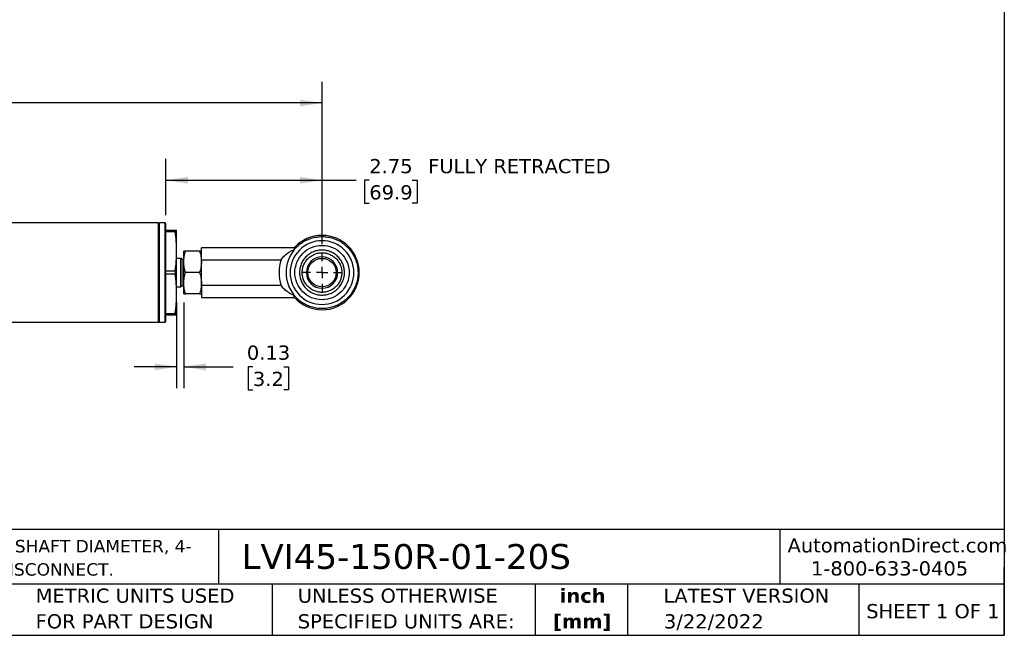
# Model space of a CAD drawing. Header units: inches. Extents: x 0.7 to 32.2, y 0.7 to 24.8.
# Tile 3 of 5: x 14.9 to 32.2, y 0.7 to 11.6. Entities that reach past the tile are written whole.
import ezdxf

# ---------------------------------------------------------------- set-up
doc = ezdxf.new("R2010")
doc.units = ezdxf.units.IN
doc.header["$LTSCALE"] = 3
doc.header["$MEASUREMENT"] = 0
doc.linetypes.add('SLD-Center', pattern=[0.75, 0.6, -0.05, 0.05, -0.05])
doc.linetypes.add('SLD-Solid', pattern=[0])
doc.layers.add('CENTER', color=40, linetype='SLD-Center')
doc.layers.add('DIMENSIONS', color=140, linetype='SLD-Solid', lineweight=25)
doc.layers.add('TEXT', color=140, linetype='SLD-Solid', lineweight=25)
doc.styles.add('SLDTEXTSTYLE0', font='VERDANA.TTF')
doc.styles.add('SLDTEXTSTYLE1', font='VERDANAB.TTF')
doc.dimstyles.new('SLDDIMSTYLE2', dxfattribs={"dimtxt": 0.254883, "dimasz": 0.39, "dimexe": 0, "dimexo": 0.0625, "dimgap": 0.063721, "dimtad": 0, "dimtih": 1, "dimtoh": 1, "dimrnd": 1e-09, "dimzin": 12, "dimdsep": 46, "dimtxsty": 'SLDTEXTSTYLE0', "dimsah": 1, "dimcen": 0.09, "dimadec": 0, "dimazin": 3, "dimtfac": 1, "dimtofl": 0, "dimtmove": 0, "dimatfit": 3, "dimfxl": 0, "dimfrac": 2, "dimtolj": 1, "dimtzin": 12, "dimarcsym": 0})
doc.dimstyles.new('SLDDIMSTYLE6', dxfattribs={"dimtxt": 0.254883, "dimasz": 0.39, "dimexe": 0, "dimexo": 0.0625, "dimgap": 0.063721, "dimtad": 0, "dimtih": 1, "dimtoh": 1, "dimrnd": 1e-09, "dimdsep": 46, "dimtxsty": 'SLDTEXTSTYLE0', "dimsah": 1, "dimcen": 0.09, "dimadec": 0, "dimazin": 2, "dimtfac": 1, "dimtmove": 0, "dimatfit": 0, "dimfxl": 0, "dimfrac": 2, "dimtolj": 1, "dimtzin": 12, "dimarcsym": 0})

# ---------------------------------------------------------------- blocks, each defined once
blk = doc.blocks.new('SW_NOTE_0')
at = {"layer": 'TEXT', "color": 0, "char_height": 0.21875, "attachment_point": 1, "style": 'SLDTEXTSTYLE0'}
for s, insert in [('ALLIANCE SENSORS INDUCTIVE LINEAR POSITION SENSOR, SLIDE, 150MM STROKE, 12.5MM SHAFT DIAMETER, 4-', (0, 0.278)), ('20 MA OUTPUT, 45MM DIAMETER X 301.7MM BODY, ROD EYES MOUNT, 5-PIN M12 QUICK-DISCONNECT.', (0, -0.132))]:
    blk.add_mtext(s, dxfattribs=dict(at, insert=insert))
blk = doc.blocks.new('SW_NOTE_0_1')
at = {"layer": 'TEXT', "color": 0, "char_height": 0.25, "attachment_point": 2, "style": 'SLDTEXTSTYLE1'}
for s, insert in [('inch', (0.375, 0.318)), ('[mm]', (0.367, -0.134))]:
    blk.add_mtext(s, dxfattribs=dict(at, insert=insert))
blk = doc.blocks.new('SW_NOTE_0_2')
at = {"layer": 'TEXT', "color": 0, "char_height": 0.25, "attachment_point": 1, "style": 'SLDTEXTSTYLE0'}
for s, insert in [('UNLESS OTHERWISE ', (0, 0.318)), ('SPECIFIED UNITS ARE:', (0, -0.134))]:
    blk.add_mtext(s, dxfattribs=dict(at, insert=insert))
blk = doc.blocks.new('SW_NOTE_0_6')
at = {"layer": 'TEXT', "color": 0, "char_height": 0.25, "attachment_point": 1, "style": 'SLDTEXTSTYLE0'}
for s, insert in [('METRIC UNITS USED ', (0, 0.318)), ('FOR PART DESIGN', (0, -0.134))]:
    blk.add_mtext(s, dxfattribs=dict(at, insert=insert))
blk = doc.blocks.new('_D_9')
at = {"layer": 'DIMENSIONS'}
for p, q in [((4.531, 7.646), (4.531, 10.51)), ((20.223, 7.646), (20.223, 10.51)), ((4.531, 10.135), (11.027, 10.135)), ((11.372, 10.135), (11.287, 10.135)), ((11.287, 10.135), (11.287, 9.73)), ((12.342, 10.135), (12.427, 10.135)), ((12.427, 10.135), (12.427, 9.73)), ((20.223, 10.135), (12.687, 10.135)), ((11.287, 9.73), (11.372, 9.73)), ((12.427, 9.73), (12.342, 9.73))]:
    blk.add_line(p, q, dxfattribs=at)
for points in [[(4.531, 10.135), (4.921, 10.075), (4.921, 10.195)], [(20.223, 10.135), (19.833, 10.195), (19.833, 10.075)]]:
    blk.add_solid(points, dxfattribs=at)
at = {"layer": 'DIMENSIONS', "char_height": 0.25, "attachment_point": 1, "style": 'SLDTEXTSTYLE0'}
for s, insert in [('15.69', (11.372, 10.51)), ('398.6', (11.372, 10.047))]:
    blk.add_mtext(s, dxfattribs=dict(at, insert=insert))
blk = doc.blocks.new('_D_10')
at = {"layer": 'DIMENSIONS'}
for p, q in [((17.471, 8.155), (17.471, 9.148)), ((20.223, 7.646), (20.223, 9.148)), ((17.471, 8.773), (20.223, 8.773)), ((20.223, 8.773), (20.828, 8.773)), ((21.057, 8.773), (20.971, 8.773)), ((20.971, 8.773), (20.971, 8.368)), ((21.814, 8.773), (21.9, 8.773)), ((21.9, 8.773), (21.9, 8.368)), ((20.971, 8.368), (21.057, 8.368)), ((21.9, 8.368), (21.814, 8.368))]:
    blk.add_line(p, q, dxfattribs=at)
for points in [[(17.471, 8.773), (17.861, 8.713), (17.861, 8.833)], [(20.223, 8.773), (19.833, 8.833), (19.833, 8.713)]]:
    blk.add_solid(points, dxfattribs=at)
at = {"layer": 'DIMENSIONS', "char_height": 0.25, "attachment_point": 1, "style": 'SLDTEXTSTYLE0'}
for s, insert in [('2.75', (21.057, 9.147)), (' FULLY RETRACTED', (21.985, 9.147)), ('69.9', (21.057, 8.685))]:
    blk.add_mtext(s, dxfattribs=dict(at, insert=insert))
blk = doc.blocks.new('_D_11')
at = {"layer": 'DIMENSIONS'}
for p, q in [((17.661, 6.62), (17.661, 5.109)), ((17.786, 6.62), (17.786, 5.109)), ((17.661, 5.484), (16.911, 5.484)), ((17.786, 5.484), (18.659, 5.484)), ((19.004, 5.484), (18.919, 5.484)), ((18.919, 5.484), (18.919, 5.079)), ((19.55, 5.484), (19.635, 5.484)), ((19.635, 5.484), (19.635, 5.079)), ((18.919, 5.079), (19.004, 5.079)), ((19.635, 5.079), (19.55, 5.079))]:
    blk.add_line(p, q, dxfattribs=at)
for points in [[(17.661, 5.484), (17.271, 5.544), (17.271, 5.424)], [(17.786, 5.484), (18.176, 5.424), (18.176, 5.544)]]:
    blk.add_solid(points, dxfattribs=at)
at = {"layer": 'DIMENSIONS', "char_height": 0.25, "attachment_point": 1, "style": 'SLDTEXTSTYLE0'}
for s, insert in [('0.13', (18.898, 5.859)), ('3.2', (19.004, 5.396))]:
    blk.add_mtext(s, dxfattribs=dict(at, insert=insert))
blk = doc.blocks.new('SW_CENTERMARKSYMBOL_4')
at = {"layer": 'CENTER', "color": 0}
for p, q in [((0, 0.2), (0, 0.3505)), ((-0.2, 0), (-0.3505, 0)), ((0, 0), (-0.1, 0)), ((0, 0), (0, 0.1)), ((0, 0), (0, -0.1)), ((0, 0), (0.1, 0)), ((0.2, 0), (0.3505, 0)), ((0, -0.2), (0, -0.3505))]:
    blk.add_line(p, q, dxfattribs=at)

msp = doc.modelspace()

# ---------------------------------------------------------------- linework, layer by layer
for p, q in [((17.341, 8.02), (7.287, 8.02)), ((17.356, 8.02), (17.341, 8.005)), ((17.341, 6.27), (17.341, 8.02)), ((17.456, 8.02), (17.356, 8.02)), ((17.356, 6.27), (17.356, 8.02)), ((17.471, 8.005), (17.456, 8.02)), ((17.456, 6.27), (17.456, 8.02)), ((17.471, 6.285), (17.471, 8.005)), ((17.471, 7.895), (17.634, 7.895)), ((17.634, 7.866), (17.471, 7.866)), ((17.634, 7.895), (17.634, 7.866)), ((17.661, 7.52), (17.661, 7.895)), ((17.661, 6.77), (17.661, 7.52)), ((17.786, 7.333), (17.786, 7.52)), ((18.065, 7.52), (17.819, 7.52)), ((19.734, 7.583), (18.098, 7.583)), ((18.098, 7.37), (18.098, 7.583)), ((19.734, 7.583), (19.734, 7.55)), ((17.732, 7.394), (17.661, 7.394)), ((17.732, 6.896), (17.732, 7.394)), ((17.778, 7.37), (17.739, 7.392)), ((17.739, 7.145), (17.739, 7.392)), ((17.786, 7.37), (17.778, 7.37)), ((17.778, 7.145), (17.778, 7.37)), ((17.786, 6.958), (17.786, 7.333)), ((18.098, 7.37), (19.503, 7.37)), ((18.098, 6.92), (18.098, 7.37)), ((17.471, 7.174), (17.634, 7.174)), ((17.634, 7.116), (17.471, 7.116)), ((17.634, 7.174), (17.634, 7.116)), ((17.739, 6.898), (17.739, 7.145)), ((17.778, 6.92), (17.778, 7.145)), ((18.065, 7.145), (17.819, 7.145)), ((17.786, 6.77), (17.786, 6.958)), ((17.661, 6.896), (17.732, 6.896)), ((17.661, 6.395), (17.661, 6.77)), ((17.739, 6.898), (17.778, 6.92)), ((17.778, 6.92), (17.786, 6.92)), ((18.065, 6.77), (17.819, 6.77)), ((18.098, 6.92), (18.098, 6.708)), ((19.503, 6.92), (18.098, 6.92)), ((18.098, 6.708), (19.734, 6.708)), ((19.734, 6.708), (19.734, 6.741)), ((17.471, 6.424), (17.634, 6.424)), ((17.634, 6.424), (17.634, 6.395)), ((6.091, 6.27), (17.341, 6.27)), ((17.341, 6.285), (17.356, 6.27)), ((17.356, 6.27), (17.456, 6.27)), ((17.456, 6.27), (17.471, 6.285)), ((17.634, 6.395), (17.471, 6.395))]:
    msp.add_line(p, q)
msp.add_circle((20.223, 7.145), 0.251)
for centre, radius, start, end in [((20.223, 7.145), 0.656, 90, 138.1702), ((20.223, 7.145), 0.656, 270, 90), ((20.223, 7.145), 0.634, 140.3905, 219.6095), ((17.732, 7.379), 0.015, 60, 90), ((20.223, 7.145), 0.755, 162.6283, 197.3717), ((20.223, 7.145), 0.276, 90, 180), ((20.223, 7.145), 0.276, 0, 90), ((20.223, 7.145), 0.276, 180, 0), ((17.732, 6.911), 0.015, 270, 300), ((20.223, 7.145), 0.656, 221.8298, 270)]:
    msp.add_arc(centre, radius, start, end)
for points, knots in [([(17.634, 7.895), (17.642, 7.895), (17.649, 7.895), (17.658, 7.895), (17.661, 7.895), (17.661, 7.895)], [0, 0, 0, 0, 0.5, 0.5, 1, 1, 1, 1]), ([(17.661, 7.52), (17.661, 7.578), (17.658, 7.636), (17.649, 7.751), (17.642, 7.809), (17.634, 7.866)], [0, 0, 0, 0, 0.5, 0.5, 1, 1, 1, 1]), ([(20.785, 7.145), (20.785, 7.294), (20.726, 7.437), (20.515, 7.648), (20.372, 7.707), (20.074, 7.707), (19.931, 7.648), (19.72, 7.437), (19.661, 7.294), (19.661, 7.145)], [0, 0, 0, 0, 0.25, 0.25, 0.5, 0.5, 0.75, 0.75, 1, 1, 1, 1]), ([(19.734, 7.55), (19.755, 7.575), (19.778, 7.598), (19.826, 7.641), (19.852, 7.66), (19.893, 7.687), (19.907, 7.695), (19.935, 7.711), (19.95, 7.718), (19.994, 7.738), (20.024, 7.748), (20.071, 7.761), (20.087, 7.765), (20.119, 7.771), (20.135, 7.774), (20.183, 7.779), (20.216, 7.78), (20.264, 7.778), (20.28, 7.777), (20.313, 7.773), (20.329, 7.771), (20.376, 7.762), (20.408, 7.753), (20.453, 7.737), (20.468, 7.731), (20.498, 7.717), (20.512, 7.71), (20.555, 7.687), (20.582, 7.669), (20.634, 7.63), (20.658, 7.609), (20.703, 7.561), (20.724, 7.536), (20.761, 7.484), (20.777, 7.456), (20.799, 7.412), (20.806, 7.397), (20.818, 7.367), (20.823, 7.352), (20.838, 7.306), (20.845, 7.274), (20.853, 7.226), (20.855, 7.21), (20.857, 7.178), (20.858, 7.161), (20.858, 7.113), (20.855, 7.081), (20.848, 7.033), (20.845, 7.017), (20.837, 6.985), (20.833, 6.969), (20.818, 6.923), (20.806, 6.893), (20.785, 6.85), (20.777, 6.836), (20.761, 6.808), (20.752, 6.794), (20.724, 6.754), (20.703, 6.729), (20.659, 6.683), (20.635, 6.661), (20.583, 6.621), (20.555, 6.604), (20.499, 6.573), (20.469, 6.559), (20.424, 6.543), (20.408, 6.538), (20.377, 6.529), (20.361, 6.526), (20.313, 6.516), (20.281, 6.512), (20.217, 6.51), (20.184, 6.511), (20.12, 6.518), (20.088, 6.524), (20.041, 6.537), (20.026, 6.542), (19.995, 6.553), (19.98, 6.559), (19.935, 6.579), (19.907, 6.594), (19.866, 6.62), (19.853, 6.63), (19.827, 6.649), (19.815, 6.66), (19.778, 6.692), (19.755, 6.715), (19.734, 6.741)], [0, 0, 0, 0, 0.03125, 0.03125, 0.0625, 0.0625, 0.078125, 0.078125, 0.09375, 0.09375, 0.125, 0.125, 0.140625, 0.140625, 0.15625, 0.15625, 0.1875, 0.1875, 0.203125, 0.203125, 0.21875, 0.21875, 0.25, 0.25, 0.265625, 0.265625, 0.28125, 0.28125, 0.3125, 0.3125, 0.34375, 0.34375, 0.375, 0.375, 0.40625, 0.40625, 0.421875, 0.421875, 0.4375, 0.4375, 0.46875, 0.46875, 0.484375, 0.484375, 0.5, 0.5, 0.53125, 0.53125, 0.546875, 0.546875, 0.5625, 0.5625, 0.59375, 0.59375, 0.609375, 0.609375, 0.625, 0.625, 0.65625, 0.65625, 0.6875, 0.6875, 0.71875, 0.71875, 0.75, 0.75, 0.765625, 0.765625, 0.78125, 0.78125, 0.8125, 0.8125, 0.84375, 0.84375, 0.875, 0.875, 0.890625, 0.890625, 0.90625, 0.90625, 0.9375, 0.9375, 0.953125, 0.953125, 0.96875, 0.96875, 1, 1, 1, 1]), ([(17.634, 7.174), (17.642, 7.231), (17.649, 7.289), (17.658, 7.404), (17.661, 7.462), (17.661, 7.52)], [0, 0, 0, 0, 0.5, 0.5, 1, 1, 1, 1]), ([(17.786, 7.333), (17.786, 7.365), (17.789, 7.396), (17.801, 7.459), (17.809, 7.489), (17.819, 7.52)], [0, 0, 0, 0, 0.5, 0.5, 1, 1, 1, 1]), ([(17.819, 7.52), (17.809, 7.52), (17.801, 7.52), (17.789, 7.52), (17.786, 7.52), (17.786, 7.52)], [0, 0, 0, 0, 0.5, 0.5, 1, 1, 1, 1]), ([(18.065, 7.52), (18.075, 7.489), (18.083, 7.459), (18.095, 7.396), (18.098, 7.365), (18.098, 7.333)], [0, 0, 0, 0, 0.5, 0.5, 1, 1, 1, 1]), ([(18.098, 7.52), (18.098, 7.52), (18.095, 7.52), (18.083, 7.52), (18.075, 7.52), (18.065, 7.52)], [0, 0, 0, 0, 0.5, 0.5, 1, 1, 1, 1]), ([(19.503, 7.37), (19.518, 7.393), (19.535, 7.413), (19.571, 7.45), (19.59, 7.466), (19.629, 7.496), (19.65, 7.509), (19.691, 7.532), (19.713, 7.541), (19.734, 7.55)], [0, 0, 0, 0, 0.25, 0.25, 0.5, 0.5, 0.75, 0.75, 1, 1, 1, 1]), ([(19.744, 7.145), (19.744, 7.272), (19.795, 7.394), (19.974, 7.574), (20.096, 7.624), (20.35, 7.624), (20.472, 7.574), (20.652, 7.394), (20.702, 7.272), (20.702, 7.145)], [0, 0, 0, 0, 0.25, 0.25, 0.5, 0.5, 0.75, 0.75, 1, 1, 1, 1]), ([(20.619, 7.145), (20.619, 7.149), (20.619, 7.157), (20.619, 7.17), (20.618, 7.182), (20.616, 7.195), (20.615, 7.207), (20.613, 7.219), (20.61, 7.231), (20.607, 7.243), (20.604, 7.255), (20.6, 7.267), (20.596, 7.279), (20.584, 7.312), (20.557, 7.364), (20.506, 7.426), (20.443, 7.478), (20.372, 7.515), (20.297, 7.537), (20.235, 7.542), (20.187, 7.54), (20.138, 7.533), (20.075, 7.516), (20.004, 7.479), (19.941, 7.427), (19.898, 7.374), (19.871, 7.327), (19.854, 7.291), (19.842, 7.255), (19.834, 7.222), (19.83, 7.193), (19.827, 7.169), (19.827, 7.153), (19.827, 7.145)], [0, 0, 0, 0, 0.009955, 0.019912, 0.029872, 0.039839, 0.049815, 0.059802, 0.069805, 0.079824, 0.089864, 0.099925, 0.110011, 0.120124, 0.184062, 0.250058, 0.312776, 0.37999, 0.441709, 0.499941, 0.528604, 0.558233, 0.619953, 0.684238, 0.749888, 0.815537, 0.848731, 0.879905, 0.911375, 0.941697, 0.961315, 0.980666, 1, 1, 1, 1]), ([(19.874, 7.145), (19.874, 7.149), (19.874, 7.156), (19.875, 7.166), (19.876, 7.177), (19.877, 7.187), (19.878, 7.198), (19.881, 7.216), (19.887, 7.241), (19.898, 7.273), (19.912, 7.305), (19.936, 7.346), (19.975, 7.394), (20.03, 7.439), (20.093, 7.471), (20.158, 7.49), (20.223, 7.496), (20.288, 7.49), (20.354, 7.471), (20.417, 7.438), (20.472, 7.393), (20.517, 7.338), (20.543, 7.289), (20.555, 7.253), (20.562, 7.232), (20.566, 7.21), (20.57, 7.189), (20.572, 7.167), (20.572, 7.152), (20.572, 7.145)], [0, 0, 0, 0, 0.009658, 0.019246, 0.028837, 0.038502, 0.048306, 0.058313, 0.088096, 0.120109, 0.150634, 0.184482, 0.250136, 0.31579, 0.38008, 0.441804, 0.500039, 0.558274, 0.619998, 0.68672, 0.749939, 0.815725, 0.879882, 0.900044, 0.920127, 0.940148, 0.960122, 0.980067, 1, 1, 1, 1]), ([(17.819, 7.145), (17.809, 7.176), (17.801, 7.207), (17.789, 7.269), (17.786, 7.301), (17.786, 7.333)], [0, 0, 0, 0, 0.5, 0.5, 1, 1, 1, 1]), ([(18.098, 7.333), (18.098, 7.301), (18.095, 7.269), (18.083, 7.207), (18.075, 7.176), (18.065, 7.145)], [0, 0, 0, 0, 0.5, 0.5, 1, 1, 1, 1]), ([(17.661, 6.77), (17.661, 6.828), (17.658, 6.886), (17.649, 7.001), (17.642, 7.059), (17.634, 7.116)], [0, 0, 0, 0, 0.5, 0.5, 1, 1, 1, 1]), ([(17.786, 6.958), (17.786, 6.99), (17.789, 7.021), (17.801, 7.084), (17.809, 7.114), (17.819, 7.145)], [0, 0, 0, 0, 0.5, 0.5, 1, 1, 1, 1]), ([(18.065, 7.145), (18.075, 7.114), (18.083, 7.084), (18.095, 7.021), (18.098, 6.99), (18.098, 6.958)], [0, 0, 0, 0, 0.5, 0.5, 1, 1, 1, 1]), ([(19.661, 7.145), (19.661, 6.996), (19.72, 6.853), (19.931, 6.642), (20.074, 6.583), (20.372, 6.583), (20.515, 6.642), (20.726, 6.853), (20.785, 6.996), (20.785, 7.145)], [0, 0, 0, 0, 0.25, 0.25, 0.5, 0.5, 0.75, 0.75, 1, 1, 1, 1]), ([(20.702, 7.145), (20.702, 7.018), (20.652, 6.896), (20.472, 6.717), (20.35, 6.666), (20.096, 6.666), (19.974, 6.717), (19.795, 6.896), (19.744, 7.018), (19.744, 7.145)], [0, 0, 0, 0, 0.25, 0.25, 0.5, 0.5, 0.75, 0.75, 1, 1, 1, 1]), ([(19.827, 7.145), (19.827, 7.141), (19.827, 7.133), (19.828, 7.121), (19.829, 7.109), (19.83, 7.097), (19.832, 7.085), (19.835, 7.065), (19.842, 7.036), (19.854, 6.999), (19.871, 6.963), (19.898, 6.916), (19.941, 6.863), (20.004, 6.811), (20.075, 6.775), (20.138, 6.757), (20.187, 6.75), (20.235, 6.748), (20.297, 6.753), (20.371, 6.775), (20.43, 6.805), (20.474, 6.837), (20.514, 6.874), (20.557, 6.926), (20.586, 6.982), (20.6, 7.023), (20.607, 7.047), (20.613, 7.071), (20.617, 7.096), (20.619, 7.12), (20.619, 7.137), (20.619, 7.145)], [0, 0, 0, 0, 0.009682, 0.019336, 0.028994, 0.038687, 0.048448, 0.058305, 0.088627, 0.120092, 0.151267, 0.184454, 0.250099, 0.315743, 0.380023, 0.441737, 0.470873, 0.500025, 0.558251, 0.619966, 0.684246, 0.717572, 0.749977, 0.815957, 0.879901, 0.900093, 0.920188, 0.940205, 0.960165, 0.98009, 1, 1, 1, 1]), ([(20.572, 7.145), (20.572, 7.141), (20.572, 7.133), (20.572, 7.121), (20.571, 7.109), (20.569, 7.098), (20.567, 7.086), (20.565, 7.074), (20.562, 7.062), (20.559, 7.051), (20.556, 7.039), (20.552, 7.028), (20.541, 6.998), (20.517, 6.952), (20.472, 6.897), (20.417, 6.852), (20.354, 6.819), (20.288, 6.8), (20.223, 6.794), (20.158, 6.8), (20.093, 6.819), (20.03, 6.851), (19.975, 6.897), (19.929, 6.952), (19.902, 7.005), (19.887, 7.049), (19.881, 7.076), (19.877, 7.097), (19.876, 7.113), (19.874, 7.129), (19.874, 7.14), (19.874, 7.145)], [0, 0, 0, 0, 0.0108759, 0.0217526, 0.032633, 0.04352, 0.0544162, 0.0653245, 0.0762476, 0.0871881, 0.0981487, 0.1091318, 0.12014, 0.184313, 0.2500922, 0.3133317, 0.3800424, 0.4417704, 0.5000099, 0.5582494, 0.6199774, 0.6842717, 0.7499304, 0.8155892, 0.8798835, 0.9118937, 0.9416843, 0.956381, 0.9708469, 0.9854662, 1, 1, 1, 1]), ([(17.819, 6.77), (17.809, 6.801), (17.801, 6.832), (17.789, 6.894), (17.786, 6.926), (17.786, 6.958)], [0, 0, 0, 0, 0.5, 0.5, 1, 1, 1, 1]), ([(18.098, 6.958), (18.098, 6.926), (18.095, 6.894), (18.083, 6.832), (18.075, 6.801), (18.065, 6.77)], [0, 0, 0, 0, 0.5, 0.5, 1, 1, 1, 1]), ([(17.634, 6.424), (17.642, 6.481), (17.649, 6.539), (17.658, 6.654), (17.661, 6.712), (17.661, 6.77)], [0, 0, 0, 0, 0.5, 0.5, 1, 1, 1, 1]), ([(17.786, 6.77), (17.786, 6.77), (17.789, 6.77), (17.801, 6.77), (17.809, 6.77), (17.819, 6.77)], [0, 0, 0, 0, 0.5, 0.5, 1, 1, 1, 1]), ([(18.065, 6.77), (18.075, 6.77), (18.083, 6.77), (18.095, 6.77), (18.098, 6.77), (18.098, 6.77)], [0, 0, 0, 0, 0.5, 0.5, 1, 1, 1, 1]), ([(19.734, 6.741), (19.713, 6.749), (19.692, 6.758), (19.65, 6.781), (19.63, 6.794), (19.6, 6.816), (19.59, 6.824), (19.571, 6.84), (19.562, 6.849), (19.535, 6.877), (19.518, 6.897), (19.503, 6.92)], [0, 0, 0, 0, 0.25, 0.25, 0.5, 0.5, 0.625, 0.625, 0.75, 0.75, 1, 1, 1, 1]), ([(17.661, 6.395), (17.661, 6.395), (17.658, 6.395), (17.649, 6.395), (17.642, 6.395), (17.634, 6.395)], [0, 0, 0, 0, 0.5, 0.5, 1, 1, 1, 1])]:
    msp.add_open_spline(points, degree=3, knots=knots)
at = {"layer": 'TEXT'}
for p, q in [((32.25, 24.75), (32.25, 0.75)), ((32.25, 2.613), (0.75, 2.613)), ((18.397, 2.613), (18.397, 1.65)), ((28.296, 2.613), (28.296, 1.65)), ((32.25, 0.75), (32.25, 1.95)), ((32.25, 1.65), (0.75, 1.65)), ((19.344, 1.65), (19.344, 0.75)), ((23.979, 1.65), (23.979, 0.75)), ((25.608, 1.65), (25.608, 0.75)), ((29.687, 1.65), (29.687, 0.75)), ((0.75, 0.75), (32.25, 0.75))]:
    msp.add_line(p, q, dxfattribs=at)

# ---------------------------------------------------------------- block references
at = {"layer": 'CENTER'}
msp.add_blockref('SW_CENTERMARKSYMBOL_4', (20.223, 7.145), dxfattribs=at)
at = {"layer": 'TEXT'}
for name, p in [('SW_NOTE_0', (0.941, 2.153)), ('SW_NOTE_0_6', (15.175, 1.256)), ('SW_NOTE_0_2', (19.796, 1.256)), ('SW_NOTE_0_1', (24.443, 1.256))]:
    msp.add_blockref(name, p, dxfattribs=at)

# ---------------------------------------------------------------- texts
at = {"layer": 'TEXT', "style": 'SLDTEXTSTYLE0'}
for s, insert, char_height, attachment_point in [('AutomationDirect.com', (28.429, 2.461), 0.25, 1), ('LVI45-150R-01-20S', (18.804, 2.359), 0.4375, 1), ('1-800-633-0405', (28.842, 2.055), 0.25, 1), ('LATEST VERSION', (27.703, 1.574), 0.25, 2), ('SHEET 1 OF 1', (29.816, 1.301), 0.25, 1), ('3/22/2022', (27.13, 1.121), 0.25, 2)]:
    msp.add_mtext(s, dxfattribs=dict(at, insert=insert, char_height=char_height, attachment_point=attachment_point))

# ---------------------------------------------------------------- dimensions: what is measured, and where the dimension line sits
at = {"layer": 'DIMENSIONS'}
for base, p1, p2, dimstyle, picture, middle in [((20.223, 10.135), (4.531, 7.496), (20.223, 7.496), 'SLDDIMSTYLE2', '_D_9', (11.857, 10.135)), ((17.785723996, 5.484012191), (17.660723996, 6.770086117), (17.785723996, 6.770086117), 'SLDDIMSTYLE6', '_D_11', (19.276935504, 5.484012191))]:
    dim = msp.add_linear_dim(base=base, p1=p1, p2=p2, dimstyle=dimstyle, dxfattribs=at)
    dim.commit()
    dim.dimension.update_dxf_attribs({"geometry": picture, "text_midpoint": middle, "dimtype": 160})
dim = msp.add_linear_dim(base=(20.223, 8.773), p1=(17.471, 8.005), p2=(20.223, 7.496), text='<> FULLY RETRACTED', dimstyle='SLDDIMSTYLE2', dxfattribs=at)
dim.commit()
dim.dimension.update_dxf_attribs({"geometry": '_D_10', "text_midpoint": (23.065, 8.773), "dimtype": 160})

doc.saveas('drawing.dxf')
